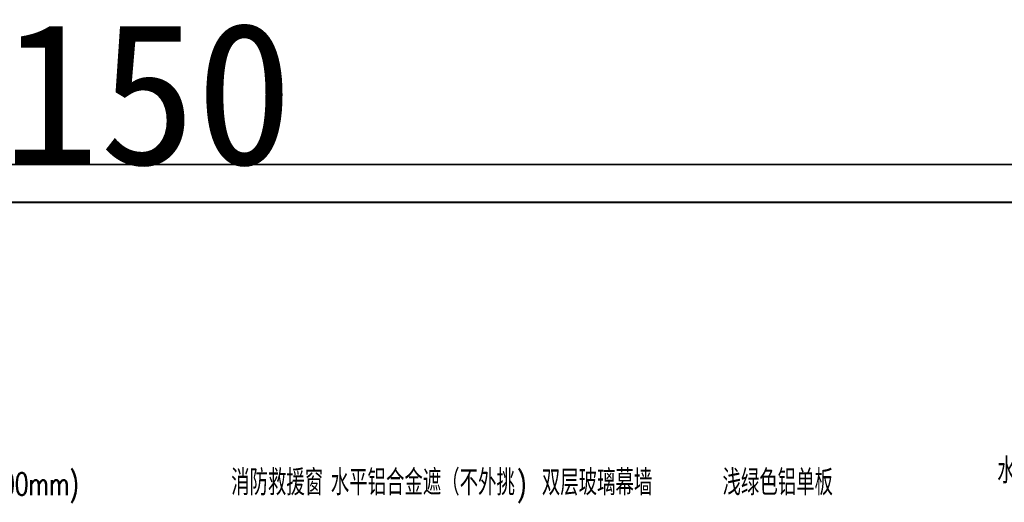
# Model space of a CAD drawing. Header units: millimetres. Extents: x 708158 to 1984082, y -168213 to -53.
# Tile 158 of 220: x 980951 to 1019955, y -31971 to -12867. Entities that reach past the tile are written whole.
import ezdxf

# ---------------------------------------------------------------- set-up
doc = ezdxf.new("R2010")
doc.units = ezdxf.units.MM
doc.header["$LTSCALE"] = 1000
doc.layers.get('0').update_dxf_attribs({"color": 8})
doc.layers.add('PUB_TEXT', color=7, linetype='Continuous')
doc.layers.add('图框', color=4, linetype='Continuous', lineweight=35)
doc.styles.add('_TCH_DIM', font='SIMPLEX', dxfattribs={"bigfont": 'GBCBIG'})
doc.styles.add('中元黑体', font='simhei.ttf')

# ---------------------------------------------------------------- blocks, each defined once
blk = doc.blocks.new('A$C998f5811')
at = {"layer": '图框', "color": 4}
blk.add_line((0, 89100), (-126150, 89100), dxfattribs=at)
at = {"layer": '图框', "color": 4, "const_width": 74.2}
blk.add_lwpolyline([(-122400, 1500), (-1500, 1500), (-1500, 87600), (-122400, 87600)], close=True, dxfattribs=at)

msp = doc.modelspace()

# ---------------------------------------------------------------- block references
msp.add_blockref('A$C998f5811', (1086607.6, -107699.9))

# ---------------------------------------------------------------- texts
at = {"layer": 'PUB_TEXT', "style": '_TCH_DIM'}
for s, height, p in [('水平铝合金遮阳水平铝合金遮阳（外挑', 1012.766, (1019674, -31227.1)), ('水平铝合金遮阳水平铝合金遮阳（外挑', 1012.766, (967148.9, -31694.6)), ('消防救援窗', 1012.77, (989327.9, -31694.7)), ('水平铝合金遮（不外挑', 1012.77, (993275.6, -31694.6)), ('双层玻璃幕墙', 1012.77, (1001635.6, -31694.6)), ('浅绿色铝单板', 1012.77, (1008793.7, -31694.6))]:
    msp.add_text(s, height=height, dxfattribs=at).set_placement(p)
at = {"layer": 'PUB_TEXT', "style": '_TCH_DIM', "width": 0.705882}
for s, p in [('300mm)', (979681.9, -31694.6)), (')', (1000648, -31694.6))]:
    msp.add_text(s, height=892.5, dxfattribs=at).set_placement(p)
at = {"layer": '图框', "style": '中元黑体'}
msp.add_text('1:150', height=5632.91, dxfattribs=at).set_placement((972609.5, -18599.9))

doc.saveas('drawing.dxf')
